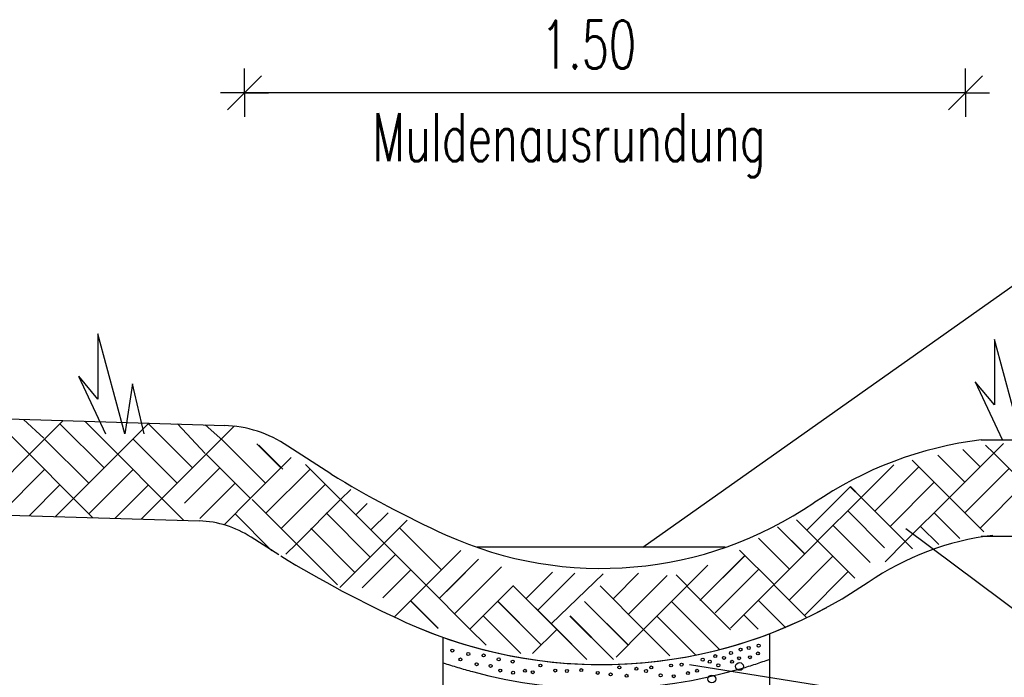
# Model space of a CAD drawing. Extents: x 3409653 to 3410193, y 5788342 to 5789000.
# Tile 38 of 79: x 3409759 to 3409780, y 5788857 to 5788870. Entities that reach past the tile are written whole.
import ezdxf

# ---------------------------------------------------------------- set-up
doc = ezdxf.new("R2010")
doc.units = 0
doc.header["$MEASUREMENT"] = 0
doc.linetypes.add('LINIENART0', pattern=[0])
doc.linetypes.add('LINIENART1', pattern=[50, 40, -10])
for name, color, linetype in [('detail_AA-BB', 7, 'Continuous'), ('NULLEBENE', 7, 'Continuous'), ('Straßenbau', 7, 'Continuous')]:
    doc.layers.add(name, color=color, linetype=linetype)
doc.styles.add('SIMPLEX', font='simplex')

# ---------------------------------------------------------------- blocks, each defined once
blk = doc.blocks.new('MASSTRENN-45')
at = {"layer": 'NULLEBENE', "color": 1, "linetype": 'LINIENART0'}
for q in [(0, 0.1), (0.07071, 0.07071), (-0.1, 0), (-0.07071, -0.07071), (0, -0.1), (0.1, 0)]:
    blk.add_line((0, 0), q, dxfattribs=at)
blk = doc.blocks.new('GRENZS-104')
at = {"layer": 'NULLEBENE', "color": 1, "linetype": 'LINIENART0'}
blk.add_circle((0, 0), 0.81, dxfattribs=at)
blk = doc.blocks.new('SAND-320')
at = {"layer": 'NULLEBENE', "color": 95, "linetype": 'LINIENART0'}
blk.add_circle((-0.031, 0), 0.031, dxfattribs=at)

msp = doc.modelspace()

# ---------------------------------------------------------------- linework, layer by layer
at = {"layer": 'detail_AA-BB', "color": 128, "linetype": 'LINIENART0'}
for p, q in [((3409779.12203, 5788868.77009, 0.1), (3409764.12203, 5788868.77009, 5)), ((3409779.12203, 5788868.77009, 0.1), (3409764.12203, 5788868.77009, 5)), ((3409772.409, 5788859.321), (3409781.61, 5788865.825)), ((3409772.409, 5788859.321), (3409781.61, 5788865.825)), ((3409759.64928, 5788861.25221), (3409758.90545, 5788861.99604)), ((3409759.64928, 5788861.25221), (3409758.90545, 5788861.99604)), ((3409759.94715, 5788861.59073), (3409759.53022, 5788861.97727)), ((3409759.94715, 5788861.59073), (3409759.53022, 5788861.97727)), ((3409759.64928, 5788861.25221), (3409760.34973, 5788861.95266)), ((3409759.64928, 5788861.25221), (3409760.34973, 5788861.95266)), ((3409761.20491, 5788860.96937), (3409760.28568, 5788861.88861)), ((3409761.20491, 5788860.96937), (3409760.28568, 5788861.88861)), ((3409761.48776, 5788861.25221), (3409760.80086, 5788861.9391)), ((3409761.48776, 5788861.25221), (3409760.80086, 5788861.9391)), ((3409761.48776, 5788861.25221), (3409762.13459, 5788861.89904)), ((3409761.48776, 5788861.25221), (3409762.13459, 5788861.89904)), ((3409763.04339, 5788860.96937), (3409762.11307, 5788861.89969)), ((3409763.04339, 5788860.96937), (3409762.11307, 5788861.89969)), ((3409763.30608, 5788861.2724), (3409762.72751, 5788861.88437)), ((3409763.30608, 5788861.2724), (3409762.72751, 5788861.88437)), ((3409763.67227, 5788861.54257), (3409763.30354, 5788861.86392)), ((3409763.67227, 5788861.54257), (3409763.30354, 5788861.86392)), ((3409763.91945, 5788861.84542), (3409762.407, 5788860.33297)), ((3409763.91945, 5788861.84542), (3409762.407, 5788860.33297)), ((3409760.88672, 5788860.65117), (3409759.96748, 5788861.57041)), ((3409760.88672, 5788860.65117), (3409759.96748, 5788861.57041)), ((3409762.72519, 5788860.65117), (3409761.80595, 5788861.57041)), ((3409762.72519, 5788860.65117), (3409761.80595, 5788861.57041)), ((3409764.56367, 5788860.65117), (3409763.64443, 5788861.57041)), ((3409764.56367, 5788860.65117), (3409763.64443, 5788861.57041)), ((3409764.88187, 5788860.96937), (3409764.38386, 5788861.46737)), ((3409764.88187, 5788860.96937), (3409764.38386, 5788861.46737)), ((3409779.7075, 5788861.27488), (3409779.91163, 5788861.47901)), ((3409779.7075, 5788861.27488), (3409779.91163, 5788861.47901)), ((3409759.64928, 5788861.25221), (3409758.73004, 5788860.33297)), ((3409759.64928, 5788861.25221), (3409758.73004, 5788860.33297)), ((3409760.56852, 5788860.33297), (3409759.64928, 5788861.25221)), ((3409760.56852, 5788860.33297), (3409759.64928, 5788861.25221)), ((3409761.48776, 5788861.25221), (3409760.56852, 5788860.33297)), ((3409761.48776, 5788861.25221), (3409760.56852, 5788860.33297)), ((3409762.407, 5788860.33297), (3409761.48776, 5788861.25221)), ((3409762.407, 5788860.33297), (3409761.48776, 5788861.25221)), ((3409764.24594, 5788860.33254), (3409763.32594, 5788861.25254)), ((3409764.24594, 5788860.33254), (3409763.32594, 5788861.25254)), ((3409764.92119, 5788860.94603), (3409764.42319, 5788861.44404)), ((3409764.92119, 5788860.94603), (3409764.42319, 5788861.44404)), ((3409778.78826, 5788860.35564), (3409779.7075, 5788861.27488)), ((3409778.78826, 5788860.35564), (3409779.7075, 5788861.27488)), ((3409779.42466, 5788860.99203), (3409779.06748, 5788861.34921)), ((3409779.42466, 5788860.99203), (3409779.06748, 5788861.34921)), ((3409779.7075, 5788861.27488), (3409779.53983, 5788861.44255)), ((3409779.7075, 5788861.27488), (3409779.53983, 5788861.44255)), ((3409779.7075, 5788861.27488), (3409780.62674, 5788860.35564)), ((3409779.7075, 5788861.27488), (3409780.62674, 5788860.35564)), ((3409764.24547, 5788860.33297), (3409765.09641, 5788861.1839)), ((3409764.24547, 5788860.33297), (3409765.09641, 5788861.1839)), ((3409766.12328, 5788860.30963), (3409765.39204, 5788861.04087)), ((3409766.12328, 5788860.30963), (3409765.39204, 5788861.04087)), ((3409778.78826, 5788860.35564), (3409778.01069, 5788861.13321)), ((3409778.78826, 5788860.35564), (3409778.01069, 5788861.13321)), ((3409779.10646, 5788860.67384), (3409778.54671, 5788861.23359)), ((3409779.10646, 5788860.67384), (3409778.54671, 5788861.23359)), ((3409759.96748, 5788860.93401), (3409759.04824, 5788860.01477)), ((3409759.96748, 5788860.93401), (3409759.04824, 5788860.01477)), ((3409761.80595, 5788860.93401), (3409760.88672, 5788860.01477)), ((3409761.80595, 5788860.93401), (3409760.88672, 5788860.01477)), ((3409763.60908, 5788860.96937), (3409762.87613, 5788860.23642)), ((3409763.60908, 5788860.96937), (3409762.87613, 5788860.23642)), ((3409765.48688, 5788860.94603), (3409764.56764, 5788860.02679)), ((3409765.48688, 5788860.94603), (3409764.56764, 5788860.02679)), ((3409776.94978, 5788860.35564), (3409777.63099, 5788861.03685)), ((3409776.94978, 5788860.35564), (3409777.63099, 5788861.03685)), ((3409777.23263, 5788860.0728), (3409778.15186, 5788860.99203)), ((3409777.23263, 5788860.0728), (3409778.15186, 5788860.99203)), ((3409779.10646, 5788860.03744), (3409780.0257, 5788860.95668)), ((3409779.10646, 5788860.03744), (3409780.0257, 5788860.95668)), ((3409763.92727, 5788860.65117), (3409763.19432, 5788859.91822)), ((3409763.92727, 5788860.65117), (3409763.19432, 5788859.91822)), ((3409765.80508, 5788860.62783), (3409764.88584, 5788859.70859)), ((3409765.80508, 5788860.62783), (3409764.88584, 5788859.70859)), ((3409777.55082, 5788859.7546), (3409778.47006, 5788860.67384)), ((3409777.55082, 5788859.7546), (3409778.47006, 5788860.67384)), ((3409779.42466, 5788859.71924), (3409780.3439, 5788860.63848)), ((3409779.42466, 5788859.71924), (3409780.3439, 5788860.63848)), ((3409760.28568, 5788860.61581), (3409759.64301, 5788859.97315)), ((3409760.28568, 5788860.61581), (3409759.64301, 5788859.97315)), ((3409762.12415, 5788860.61581), (3409761.4278, 5788859.91946)), ((3409762.12415, 5788860.61581), (3409761.4278, 5788859.91946)), ((3409766.12328, 5788860.30963), (3409766.33662, 5788860.52298)), ((3409766.12328, 5788860.30963), (3409766.33662, 5788860.52298)), ((3409775.81999, 5788859.67432), (3409776.72687, 5788860.5812)), ((3409775.81999, 5788859.67432), (3409776.72687, 5788860.5812)), ((3409775.82041, 5788859.67482), (3409776.7273, 5788860.5817)), ((3409775.82041, 5788859.67482), (3409776.7273, 5788860.5817)), ((3409776.94936, 5788860.35514), (3409776.72509, 5788860.57942)), ((3409776.94936, 5788860.35514), (3409776.72509, 5788860.57942)), ((3409776.94978, 5788860.35564), (3409776.72551, 5788860.57991)), ((3409776.94978, 5788860.35564), (3409776.72551, 5788860.57991)), ((3409760.56852, 5788860.33297), (3409760.19217, 5788859.95663)), ((3409760.56852, 5788860.33297), (3409760.19217, 5788859.95663)), ((3409760.56852, 5788860.33297), (3409760.9682, 5788859.93329)), ((3409760.56852, 5788860.33297), (3409760.9682, 5788859.93329)), ((3409762.407, 5788860.33297), (3409761.97697, 5788859.90295)), ((3409762.407, 5788860.33297), (3409761.97697, 5788859.90295)), ((3409762.407, 5788860.33297), (3409762.86369, 5788859.87628)), ((3409762.407, 5788860.33297), (3409762.86369, 5788859.87628)), ((3409764.24547, 5788860.33297), (3409763.69878, 5788859.78628)), ((3409764.24547, 5788860.33297), (3409763.69878, 5788859.78628)), ((3409765.20404, 5788859.39039), (3409764.2848, 5788860.30963)), ((3409765.20404, 5788859.39039), (3409764.2848, 5788860.30963)), ((3409766.12328, 5788860.30963), (3409765.20404, 5788859.39039)), ((3409766.12328, 5788860.30963), (3409765.20404, 5788859.39039)), ((3409767.02837, 5788859.40454), (3409766.12328, 5788860.30963)), ((3409766.12328, 5788860.30963), (3409766.43665, 5788859.99626)), ((3409767.02837, 5788859.40454), (3409766.12328, 5788860.30963)), ((3409766.12328, 5788860.30963), (3409766.43665, 5788859.99626)), ((3409766.43665, 5788859.99626), (3409766.67222, 5788860.23184)), ((3409766.43665, 5788859.99626), (3409766.67222, 5788860.23184)), ((3409776.04469, 5788859.45054), (3409776.94978, 5788860.35564)), ((3409776.04469, 5788859.45054), (3409776.94978, 5788860.35564)), ((3409776.94936, 5788860.35514), (3409777.76012, 5788859.54438)), ((3409776.94936, 5788860.35514), (3409777.76012, 5788859.54438)), ((3409776.94978, 5788860.35564), (3409777.86902, 5788859.4364)), ((3409776.94978, 5788860.35564), (3409777.86902, 5788859.4364)), ((3409777.86902, 5788859.4364), (3409778.78826, 5788860.35564)), ((3409777.86902, 5788859.4364), (3409778.78826, 5788860.35564)), ((3409778.78826, 5788860.35564), (3409779.50496, 5788859.63894)), ((3409778.78826, 5788860.35564), (3409779.50496, 5788859.63894)), ((3409764.69602, 5788859.24603), (3409763.92727, 5788860.01477)), ((3409764.69602, 5788859.24603), (3409763.92727, 5788860.01477)), ((3409766.74058, 5788859.11674), (3409765.82134, 5788860.03598)), ((3409766.74058, 5788859.11674), (3409765.82134, 5788860.03598)), ((3409766.75285, 5788859.68006), (3409767.11195, 5788860.03915)), ((3409766.75285, 5788859.68006), (3409767.11195, 5788860.03915)), ((3409776.67006, 5788860.07584), (3409777.43616, 5788859.30974)), ((3409776.67006, 5788860.07584), (3409777.43616, 5788859.30974)), ((3409776.67048, 5788860.07634), (3409777.43658, 5788859.31023)), ((3409776.67048, 5788860.07634), (3409777.43658, 5788859.31023)), ((3409778.47006, 5788860.03744), (3409779.00379, 5788859.50371)), ((3409778.47006, 5788860.03744), (3409779.00379, 5788859.50371)), ((3409767.02795, 5788859.40404), (3409767.50562, 5788859.88172)), ((3409767.02795, 5788859.40404), (3409767.50562, 5788859.88172)), ((3409767.02837, 5788859.40454), (3409767.50605, 5788859.88221)), ((3409767.02837, 5788859.40454), (3409767.50605, 5788859.88221)), ((3409776.04469, 5788859.45054), (3409775.605, 5788859.89023)), ((3409776.04469, 5788859.45054), (3409775.605, 5788859.89023)), ((3409766.42238, 5788858.79855), (3409765.50314, 5788859.71779)), ((3409766.42238, 5788858.79855), (3409765.50314, 5788859.71779)), ((3409768.21869, 5788858.8497), (3409767.34615, 5788859.72224)), ((3409768.21869, 5788858.8497), (3409767.34615, 5788859.72224)), ((3409768.21911, 5788858.85019), (3409767.34657, 5788859.72274)), ((3409768.21911, 5788858.85019), (3409767.34657, 5788859.72274)), ((3409775.77599, 5788859.18184), (3409775.21252, 5788859.74531)), ((3409775.77599, 5788859.18184), (3409775.21252, 5788859.74531)), ((3409775.77509, 5788859.18076), (3409775.21509, 5788859.74076)), ((3409775.77509, 5788859.18076), (3409775.21509, 5788859.74076)), ((3409776.36533, 5788859.77111), (3409777.13668, 5788858.99975)), ((3409776.36533, 5788859.77111), (3409777.13668, 5788858.99975)), ((3409776.36575, 5788859.7716), (3409777.13711, 5788859.00025)), ((3409776.36575, 5788859.7716), (3409777.13711, 5788859.00025)), ((3409780.6753, 5788857.61485), (3409777.87981, 5788859.70305)), ((3409780.6753, 5788857.61485), (3409777.87981, 5788859.70305)), ((3409778.18722, 5788859.7546), (3409778.56629, 5788859.37553)), ((3409778.18722, 5788859.7546), (3409778.56629, 5788859.37553)), ((3409767.02837, 5788859.40454), (3409766.10913, 5788858.4853)), ((3409767.02837, 5788859.40454), (3409766.10913, 5788858.4853)), ((3409767.02795, 5788859.40404), (3409766.31984, 5788858.69594)), ((3409767.02795, 5788859.40404), (3409766.31984, 5788858.69594)), ((3409767.90049, 5788858.5315), (3409767.02795, 5788859.40404)), ((3409767.90049, 5788858.5315), (3409767.02795, 5788859.40404)), ((3409767.90092, 5788858.53199), (3409767.02837, 5788859.40454)), ((3409767.90092, 5788858.53199), (3409767.02837, 5788859.40454)), ((3409775.45736, 5788858.86315), (3409774.81369, 5788859.50682)), ((3409775.45736, 5788858.86315), (3409774.81369, 5788859.50682)), ((3409775.45779, 5788858.86364), (3409774.81412, 5788859.50732)), ((3409775.45779, 5788858.86364), (3409774.81412, 5788859.50732)), ((3409775.13917, 5788858.54495), (3409776.04426, 5788859.45005)), ((3409775.13917, 5788858.54495), (3409776.04426, 5788859.45005)), ((3409776.04469, 5788859.45054), (3409776.81604, 5788858.67918)), ((3409776.04469, 5788859.45054), (3409776.81604, 5788858.67918)), ((3409777.86902, 5788859.4364), (3409777.45239, 5788859.01977)), ((3409777.86902, 5788859.4364), (3409777.45239, 5788859.01977)), ((3409777.86902, 5788859.4364), (3409778.0172, 5788859.28822)), ((3409777.86902, 5788859.4364), (3409778.0172, 5788859.28822)), ((3409765.20404, 5788859.39039), (3409764.98706, 5788859.17342)), ((3409765.20404, 5788859.39039), (3409764.98706, 5788859.17342)), ((3409765.20404, 5788859.39039), (3409766.0588, 5788858.53564)), ((3409765.20404, 5788859.39039), (3409766.0588, 5788858.53564)), ((3409767.90666, 5788858.53766), (3409768.62087, 5788859.25188)), ((3409767.90666, 5788858.53766), (3409768.62087, 5788859.25188)), ((3409767.90708, 5788858.53816), (3409768.6213, 5788859.25238)), ((3409767.90708, 5788858.53816), (3409768.6213, 5788859.25238)), ((3409775.13917, 5788858.54495), (3409774.42223, 5788859.26189)), ((3409775.13917, 5788858.54495), (3409774.42223, 5788859.26189)), ((3409775.13959, 5788858.54545), (3409774.42265, 5788859.26239)), ((3409775.13959, 5788858.54545), (3409774.42265, 5788859.26239)), ((3409767.2641, 5788859.16789), (3409766.57328, 5788858.47708)), ((3409767.2641, 5788859.16789), (3409766.57328, 5788858.47708)), ((3409767.26452, 5788859.16839), (3409766.57371, 5788858.47758)), ((3409767.26452, 5788859.16839), (3409766.57371, 5788858.47758)), ((3409768.45363, 5788858.53376), (3409768.99409, 5788859.07422)), ((3409768.45363, 5788858.53376), (3409768.99409, 5788859.07422)), ((3409768.45405, 5788858.53426), (3409768.99451, 5788859.07472)), ((3409768.45405, 5788858.53426), (3409768.99451, 5788859.07472)), ((3409773.59705, 5788858.21264), (3409774.53426, 5788859.14985)), ((3409773.59705, 5788858.21264), (3409774.53426, 5788859.14985)), ((3409773.59748, 5788858.21314), (3409774.53469, 5788859.15035)), ((3409773.59748, 5788858.21314), (3409774.53469, 5788859.15035)), ((3409775.45736, 5788858.22675), (3409776.36246, 5788859.13185)), ((3409775.45736, 5788858.22675), (3409776.36246, 5788859.13185)), ((3409775.45779, 5788858.22725), (3409776.36288, 5788859.13234)), ((3409775.45779, 5788858.22725), (3409776.36288, 5788859.13234)), ((3409766.99901, 5788858.26641), (3409767.58229, 5788858.8497)), ((3409766.99901, 5788858.26641), (3409767.58229, 5788858.8497)), ((3409766.99943, 5788858.2669), (3409767.58272, 5788858.85019)), ((3409766.99943, 5788858.2669), (3409767.58272, 5788858.85019)), ((3409769.09003, 5788858.53376), (3409769.46773, 5788858.91147)), ((3409769.09003, 5788858.53376), (3409769.46773, 5788858.91147)), ((3409769.09045, 5788858.53426), (3409769.46815, 5788858.91196)), ((3409769.09045, 5788858.53426), (3409769.46815, 5788858.91196)), ((3409769.983, 5788858.252), (3409770.532, 5788858.801)), ((3409769.983, 5788858.252), (3409770.532, 5788858.801)), ((3409769.98339, 5788858.25249), (3409770.53275, 5788858.80185)), ((3409769.98339, 5788858.25249), (3409770.53275, 5788858.80185)), ((3409773.33212, 5788858.51724), (3409773.75946, 5788858.94458)), ((3409773.33212, 5788858.51724), (3409773.75946, 5788858.94458)), ((3409773.33255, 5788858.51774), (3409773.75988, 5788858.94507)), ((3409773.33255, 5788858.51774), (3409773.75988, 5788858.94507)), ((3409773.91567, 5788857.95793), (3409774.82139, 5788858.86364)), ((3409773.91567, 5788857.95793), (3409774.82139, 5788858.86364)), ((3409775.77556, 5788857.90855), (3409776.68066, 5788858.81365)), ((3409775.77556, 5788857.90855), (3409776.68066, 5788858.81365)), ((3409775.77599, 5788857.90905), (3409776.68108, 5788858.81415)), ((3409775.77599, 5788857.90905), (3409776.68108, 5788858.81415)), ((3409770.22235, 5788858.00875), (3409770.99169, 5788858.77808)), ((3409770.22235, 5788858.00875), (3409770.99169, 5788858.77808)), ((3409770.5011, 5788857.73), (3409771.58165, 5788858.76725)), ((3409770.5011, 5788857.73), (3409771.58165, 5788858.76725)), ((3409771.79001, 5788858.24792), (3409772.32223, 5788858.78014)), ((3409771.79001, 5788858.24792), (3409772.32223, 5788858.78014)), ((3409771.79043, 5788858.24842), (3409772.32266, 5788858.78064)), ((3409771.79043, 5788858.24842), (3409772.32266, 5788858.78064)), ((3409772.10821, 5788857.92972), (3409772.91338, 5788858.73489)), ((3409772.10821, 5788857.92972), (3409772.91338, 5788858.73489)), ((3409772.10863, 5788857.93022), (3409772.9138, 5788858.73538)), ((3409772.10863, 5788857.93022), (3409772.9138, 5788858.73538)), ((3409773.33212, 5788858.51724), (3409773.10567, 5788858.7437)), ((3409773.33212, 5788858.51724), (3409773.10567, 5788858.7437)), ((3409773.33255, 5788858.51774), (3409773.10609, 5788858.74419)), ((3409773.33255, 5788858.51774), (3409773.10609, 5788858.74419)), ((3409767.25184, 5788857.88284), (3409767.90666, 5788858.53766)), ((3409767.25184, 5788857.88284), (3409767.90666, 5788858.53766)), ((3409767.25226, 5788857.88334), (3409767.90708, 5788858.53816)), ((3409767.25226, 5788857.88334), (3409767.90708, 5788858.53816)), ((3409767.90049, 5788858.5315), (3409768.80605, 5788857.62594)), ((3409767.90049, 5788858.5315), (3409768.80605, 5788857.62594)), ((3409767.90092, 5788858.53199), (3409768.80647, 5788857.62644)), ((3409767.90092, 5788858.53199), (3409768.80647, 5788857.62644)), ((3409768.17593, 5788858.25606), (3409768.45363, 5788858.53376)), ((3409768.17593, 5788858.25606), (3409768.45363, 5788858.53376)), ((3409768.17635, 5788858.25656), (3409768.45405, 5788858.53426)), ((3409768.17635, 5788858.25656), (3409768.45405, 5788858.53426)), ((3409768.49413, 5788857.93786), (3409769.09003, 5788858.53376)), ((3409768.49413, 5788857.93786), (3409769.09003, 5788858.53376)), ((3409768.49455, 5788857.93836), (3409769.09045, 5788858.53426)), ((3409768.49455, 5788857.93836), (3409769.09045, 5788858.53426)), ((3409768.81039, 5788857.61773), (3409769.71804, 5788858.52538)), ((3409768.81039, 5788857.61773), (3409769.71804, 5788858.52538)), ((3409768.81082, 5788857.61823), (3409769.71846, 5788858.52588)), ((3409768.81082, 5788857.61823), (3409769.71846, 5788858.52588)), ((3409769.71188, 5788858.51922), (3409770.61743, 5788857.61366)), ((3409769.71188, 5788858.51922), (3409770.61743, 5788857.61366)), ((3409769.7123, 5788858.51972), (3409770.61786, 5788857.61416)), ((3409769.7123, 5788858.51972), (3409770.61786, 5788857.61416)), ((3409771.519, 5788858.515), (3409772.424, 5788857.61)), ((3409771.519, 5788858.515), (3409772.424, 5788857.61)), ((3409771.51934, 5788858.51564), (3409772.4249, 5788857.61009)), ((3409771.51934, 5788858.51564), (3409772.4249, 5788857.61009)), ((3409772.42448, 5788857.60959), (3409773.33212, 5788858.51724)), ((3409772.42448, 5788857.60959), (3409773.33212, 5788858.51724)), ((3409772.4249, 5788857.61009), (3409773.33255, 5788858.51774)), ((3409772.4249, 5788857.61009), (3409773.33255, 5788858.51774)), ((3409773.32638, 5788858.51157), (3409774.23194, 5788857.60602)), ((3409773.32638, 5788858.51157), (3409774.23194, 5788857.60602)), ((3409773.59748, 5788858.21314), (3409773.87518, 5788858.49084)), ((3409773.59748, 5788858.21314), (3409773.87518, 5788858.49084)), ((3409774.23152, 5788857.6373), (3409775.13917, 5788858.54495)), ((3409774.23152, 5788857.6373), (3409775.13917, 5788858.54495)), ((3409775.13343, 5788858.53928), (3409775.81632, 5788857.85639)), ((3409775.13343, 5788858.53928), (3409775.81632, 5788857.85639)), ((3409767.57845, 5788858.20946), (3409768.15366, 5788857.63425)), ((3409767.57845, 5788858.20946), (3409768.15366, 5788857.63425)), ((3409767.57888, 5788858.20995), (3409768.15408, 5788857.63475)), ((3409767.57888, 5788858.20995), (3409768.15408, 5788857.63475)), ((3409769.38984, 5788858.19718), (3409770.29539, 5788857.29162)), ((3409769.38984, 5788858.19718), (3409770.29539, 5788857.29162)), ((3409769.39026, 5788858.19768), (3409770.29582, 5788857.29212)), ((3409769.39026, 5788858.19768), (3409770.29582, 5788857.29212)), ((3409771.19688, 5788858.19311), (3409772.10244, 5788857.28755)), ((3409771.19688, 5788858.19311), (3409772.10244, 5788857.28755)), ((3409771.1973, 5788858.19361), (3409772.10286, 5788857.28805)), ((3409771.1973, 5788858.19361), (3409772.10286, 5788857.28805)), ((3409773.00435, 5788858.18953), (3409774.00126, 5788857.19262)), ((3409773.00435, 5788858.18953), (3409774.00126, 5788857.19262)), ((3409774.81096, 5788858.21675), (3409775.38617, 5788857.64154)), ((3409774.81096, 5788858.21675), (3409775.38617, 5788857.64154)), ((3409774.81139, 5788858.21724), (3409775.38659, 5788857.64204)), ((3409774.81139, 5788858.21724), (3409775.38659, 5788857.64204)), ((3409769.08735, 5788857.89469), (3409769.86924, 5788857.1128)), ((3409769.08735, 5788857.89469), (3409769.86924, 5788857.1128)), ((3409769.08777, 5788857.89519), (3409769.86967, 5788857.1133)), ((3409769.08777, 5788857.89519), (3409769.86967, 5788857.1133)), ((3409770.89439, 5788857.89062), (3409771.79995, 5788856.98506)), ((3409770.89439, 5788857.89062), (3409771.79995, 5788856.98506)), ((3409770.89482, 5788857.89112), (3409771.80037, 5788856.98556)), ((3409770.89482, 5788857.89112), (3409771.80037, 5788856.98556)), ((3409772.70143, 5788857.88655), (3409773.50921, 5788857.07877)), ((3409772.70143, 5788857.88655), (3409773.50921, 5788857.07877)), ((3409772.70186, 5788857.88705), (3409773.50963, 5788857.07927)), ((3409772.70186, 5788857.88705), (3409773.50963, 5788857.07927)), ((3409774.50848, 5788857.91426), (3409774.80487, 5788857.61787)), ((3409774.50848, 5788857.91426), (3409774.80487, 5788857.61787)), ((3409774.5089, 5788857.91475), (3409774.80529, 5788857.61837)), ((3409774.5089, 5788857.91475), (3409774.80529, 5788857.61837)), ((3409768.80605, 5788857.62594), (3409769.15022, 5788857.28177)), ((3409768.80605, 5788857.62594), (3409769.15022, 5788857.28177)), ((3409768.80647, 5788857.62644), (3409769.15065, 5788857.28226)), ((3409768.80647, 5788857.62644), (3409769.15065, 5788857.28226)), ((3409770.61743, 5788857.61366), (3409770.11697, 5788857.1132)), ((3409770.61743, 5788857.61366), (3409770.11697, 5788857.1132)), ((3409770.61743, 5788857.61366), (3409771.2471, 5788856.984)), ((3409770.61743, 5788857.61366), (3409771.2471, 5788856.984)), ((3409770.61786, 5788857.61416), (3409771.24752, 5788856.98449)), ((3409770.61786, 5788857.61416), (3409771.24752, 5788856.98449)), ((3409772.4249, 5788857.61009), (3409771.85271, 5788857.0379)), ((3409772.4249, 5788857.61009), (3409771.85271, 5788857.0379)), ((3409772.42448, 5788857.60959), (3409772.97106, 5788857.063)), ((3409772.42448, 5788857.60959), (3409772.97106, 5788857.063)), ((3409772.4249, 5788857.61009), (3409772.97149, 5788857.0635)), ((3409772.4249, 5788857.61009), (3409772.97149, 5788857.0635)), ((3409780.5911, 5788855.72873), (3409773.38344, 5788856.87387)), ((3409780.5911, 5788855.72873), (3409773.38344, 5788856.87387))]:
    msp.add_line(p, q, dxfattribs=at)
at = {"layer": 'detail_AA-BB', "color": 18, "linetype": 'LINIENART0'}
for p, q in [((3409761.63677, 5788861.68014), (3409761.07677, 5788863.76014)), ((3409761.07677, 5788863.76014), (3409761.07677, 5788862.40014)), ((3409761.63677, 5788861.68014), (3409761.07677, 5788863.76014)), ((3409761.07677, 5788863.76014), (3409761.07677, 5788862.40014)), ((3409780.28444, 5788861.56238), (3409779.72444, 5788863.64238)), ((3409779.72444, 5788863.64238), (3409779.72444, 5788862.28238)), ((3409780.28444, 5788861.56238), (3409779.72444, 5788863.64238)), ((3409779.72444, 5788863.64238), (3409779.72444, 5788862.28238)), ((3409761.07677, 5788862.40014), (3409760.67677, 5788862.88014)), ((3409761.07677, 5788862.40014), (3409760.67677, 5788862.88014)), ((3409760.67341, 5788862.87818), (3409761.23341, 5788861.67818)), ((3409760.67341, 5788862.87818), (3409761.23341, 5788861.67818)), ((3409761.79677, 5788862.72014), (3409761.63677, 5788861.68014)), ((3409761.79677, 5788862.72014), (3409761.63677, 5788861.68014)), ((3409762.03677, 5788861.68014), (3409761.79677, 5788862.72014)), ((3409762.03677, 5788861.68014), (3409761.79677, 5788862.72014)), ((3409779.32109, 5788862.76042), (3409779.88109, 5788861.56042)), ((3409779.32109, 5788862.76042), (3409779.88109, 5788861.56042)), ((3409779.72444, 5788862.28238), (3409779.32444, 5788862.76238)), ((3409779.72444, 5788862.28238), (3409779.32444, 5788862.76238))]:
    msp.add_line(p, q, dxfattribs=at)
at = {"layer": 'detail_AA-BB', "color": 176, "linetype": 'LINIENART0'}
for p, q in [((3409753.13, 5788862.17), (3409763.716, 5788861.852)), ((3409753.13, 5788862.17), (3409763.716, 5788861.852)), ((3409779.44472, 5788861.55226), (3409785.75474, 5788861.55238)), ((3409779.44472, 5788861.55226), (3409785.75474, 5788861.55238)), ((3409765.92264, 5788860.84558), (3409765.02627, 5788861.422)), ((3409765.92264, 5788860.84558), (3409765.02627, 5788861.422)), ((3409768.25785, 5788852.37515), (3409768.25785, 5788857.44608)), ((3409768.25785, 5788852.37515), (3409768.25785, 5788857.44608)), ((3409775.05015, 5788852.36934), (3409775.05015, 5788857.52618)), ((3409775.05015, 5788852.36934), (3409775.05015, 5788857.52618))]:
    msp.add_line(p, q, dxfattribs=at)
at = {"layer": 'detail_AA-BB', "color": 144, "linetype": 'LINIENART0'}
for p, q in [((3409756.80394, 5788860.05854), (3409763.18548, 5788859.8666)), ((3409756.80394, 5788860.05854), (3409763.18548, 5788859.8666)), ((3409764.8374, 5788859.16395), (3409764.26096, 5788859.5288)), ((3409764.8374, 5788859.16395), (3409764.26096, 5788859.5288)), ((3409779.44471, 5788859.5519), (3409785.75471, 5788859.5519)), ((3409779.44471, 5788859.5519), (3409785.75471, 5788859.5519))]:
    msp.add_line(p, q, dxfattribs=at)
at = {"layer": 'detail_AA-BB', "color": 160, "linetype": 'LINIENART1'}
msp.add_line((3409774.12509, 5788859.32076), (3409768.96509, 5788859.32076), dxfattribs=at)
msp.add_line((3409774.12509, 5788859.32076), (3409768.96509, 5788859.32076), dxfattribs=at)
at = {"layer": 'detail_AA-BB', "color": 176, "linetype": 'LINIENART0'}
for centre, radius, start, end in [((3409763.62437, 5788859.35848), 2.49468, 55.80882, 88.27937), ((3409763.62437, 5788859.35848), 2.49468, 55.80882, 88.27937), ((3409780.40491, 5788853.74273), 7.86834, 97.00938, 124.32813), ((3409780.40491, 5788853.74273), 7.86834, 97.00938, 124.32813), ((3409777.29, 5788879.391), 21.752, 238.4939, 245.6113), ((3409777.29, 5788879.391), 21.752, 238.4939, 245.6113), ((3409771.54509, 5788866.72076), 7.84, 245.6113, 304.3281), ((3409771.54509, 5788866.72076), 7.84, 245.6113, 304.3281)]:
    msp.add_arc(centre, radius, start, end, dxfattribs=at)
at = {"layer": 'detail_AA-BB', "color": 144, "linetype": 'LINIENART0'}
for centre, radius, start, end in [((3409763.12294, 5788857.78654), 2.081, 56.8482, 88.278), ((3409763.12294, 5788857.78654), 2.081, 56.8482, 88.278), ((3409780.40491, 5788853.74273), 5.86834, 97.00938, 124.32813), ((3409780.40491, 5788853.74273), 5.86834, 97.00938, 124.32813), ((3409777.28961, 5788879.39112), 23.75178, 238.49388, 245.6113), ((3409777.28961, 5788879.39112), 23.75178, 238.49388, 245.6113), ((3409771.54509, 5788866.72076), 9.84, 245.6113, 304.3281), ((3409771.54509, 5788866.72076), 9.84, 245.6113, 304.3281), ((3409771.54509, 5788866.72076), 9.84, 245.6113, 298.4679), ((3409771.54509, 5788866.72076), 9.84, 245.6113, 298.4679)]:
    msp.add_arc(centre, radius, start, end, dxfattribs=at)
at = {"layer": 'Straßenbau', "color": 161, "linetype": 'LINIENART1'}
for start, end in [(286.3798, 289.8148), (286.3798, 289.8148), (251.4631, 254.9698), (251.4631, 254.9698), (254.9698, 286.3798), (254.9698, 286.3798)]:
    msp.add_arc((3409771.545, 5788866.721), 10.34, start, end, dxfattribs=at)

# ---------------------------------------------------------------- block references
at = {"layer": 'detail_AA-BB'}
for name, p, xscale, yscale in [('MASSTRENN-45', (3409764.12203, 5788868.77009, 0.1), 5, 5), ('MASSTRENN-45', (3409764.12203, 5788868.77009, 0.1), 5, 5), ('MASSTRENN-45', (3409779.12203, 5788868.77009, 0.1), 5, 5), ('MASSTRENN-45', (3409779.12203, 5788868.77009, 0.1), 5, 5), ('GRENZS-104', (3409774.42101, 5788856.84237), 0.1, 0.1), ('GRENZS-104', (3409774.42101, 5788856.84237), 0.1, 0.1), ('GRENZS-104', (3409773.84475, 5788856.58023), 0.1, 0.1), ('GRENZS-104', (3409773.84475, 5788856.58023), 0.1, 0.1)]:
    msp.add_blockref(name, p, dxfattribs=dict(at, xscale=xscale, yscale=yscale))
for p in [(3409768.47731, 5788857.17343), (3409768.47731, 5788857.17343), (3409774.27339, 5788857.12072), (3409774.27339, 5788857.12072), (3409774.47341, 5788857.19341), (3409774.47341, 5788857.19341), (3409774.6432, 5788857.2267), (3409774.6432, 5788857.2267), (3409774.84962, 5788857.27331), (3409774.84962, 5788857.27331), (3409768.64711, 5788856.98699), (3409768.64711, 5788856.98699), (3409768.81024, 5788857.10019), (3409768.81024, 5788857.10019), (3409769.12948, 5788857.07076), (3409769.12948, 5788857.07076), (3409769.44289, 5788856.989), (3409769.44289, 5788856.989), (3409769.73358, 5788856.94358), (3409769.73358, 5788856.94358), (3409773.68519, 5788856.98219), (3409773.68519, 5788856.98219), (3409773.83281, 5788856.94131), (3409773.83281, 5788856.94131), (3409773.94636, 5788857.05713), (3409773.94636, 5788857.05713), (3409774.12804, 5788857.0208), (3409774.12804, 5788857.0208), (3409774.29695, 5788856.94038), (3409774.29695, 5788856.94038), (3409774.44344, 5788857.01362), (3409774.44344, 5788857.01362), (3409774.66651, 5788857.0336), (3409774.66651, 5788857.0336), (3409774.83297, 5788857.1135), (3409774.83297, 5788857.1135), (3409768.98414, 5788856.88908), (3409768.98414, 5788856.88908), (3409769.27483, 5788856.85274), (3409769.27483, 5788856.85274), (3409769.47468, 5788856.75736), (3409769.47468, 5788856.75736), (3409769.74266, 5788856.71194), (3409769.74266, 5788856.71194), (3409769.98794, 5788856.75281), (3409769.98794, 5788856.75281), (3409770.15145, 5788856.72102), (3409770.15145, 5788856.72102), (3409770.31042, 5788856.86182), (3409770.31042, 5788856.86182), (3409770.61929, 5788856.75736), (3409770.61929, 5788856.75736), (3409770.86002, 5788856.74827), (3409770.86002, 5788856.74827), (3409771.15979, 5788856.76644), (3409771.15979, 5788856.76644), (3409771.50272, 5788856.70739), (3409771.50272, 5788856.70739), (3409771.95239, 5788856.82095), (3409771.95239, 5788856.82095), (3409772.30667, 5788856.79369), (3409772.30667, 5788856.79369), (3409772.50652, 5788856.74827), (3409772.50652, 5788856.74827), (3409772.61553, 5788856.82095), (3409772.61553, 5788856.82095), (3409773.02886, 5788856.86182), (3409773.02886, 5788856.86182), (3409773.24688, 5788856.87999), (3409773.24688, 5788856.87999), (3409773.56937, 5788856.75281), (3409773.56937, 5788856.75281), (3409774.00995, 5788856.86637), (3409774.00995, 5788856.86637), (3409771.7707, 5788856.6756), (3409771.7707, 5788856.6756), (3409772.10228, 5788856.64835), (3409772.10228, 5788856.64835), (3409772.81084, 5788856.65743), (3409772.81084, 5788856.65743), (3409773.08337, 5788856.63926), (3409773.08337, 5788856.63926), (3409773.3786, 5788856.70285), (3409773.3786, 5788856.70285)]:
    msp.add_blockref('SAND-320', p, dxfattribs=at)

# ---------------------------------------------------------------- texts
at = {"layer": 'detail_AA-BB', "color": 128, "linetype": 'LINIENART0', "style": 'SIMPLEX', "width": 0.66046}
for s, p in [('1.50', (3409770.28803, 5788869.27009)), ('1.50', (3409770.28803, 5788869.27009)), ('Muldenausrundung', (3409766.78493, 5788867.3453)), ('Muldenausrundung', (3409766.78493, 5788867.3453))]:
    msp.add_text(s, height=1, dxfattribs=at).set_placement(p)

doc.saveas('drawing.dxf')
